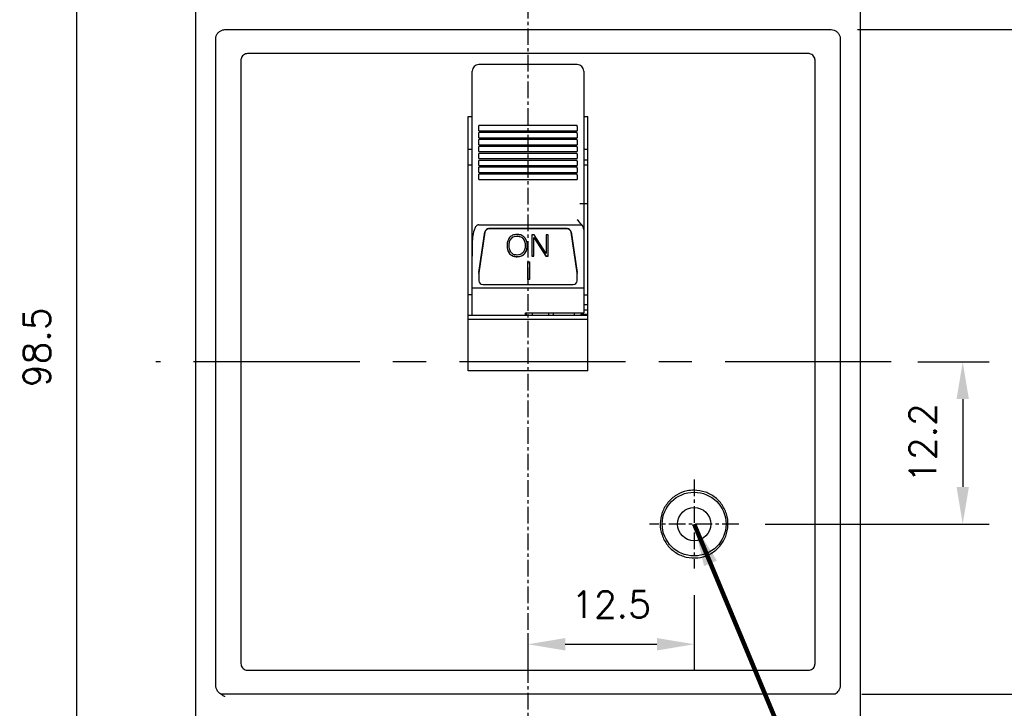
# Model space of a CAD drawing. Extents: x -7 to 1070, y -177 to 578.
# Tile 6 of 23: x 298 to 372, y 375 to 427. Entities that reach past the tile are written whole.
import ezdxf

# ---------------------------------------------------------------- set-up
doc = ezdxf.new("R2010")
doc.units = 0
doc.header["$MEASUREMENT"] = 0
doc.linetypes.add('CENTER', pattern=[2, 1.25, -0.25, 0.25, -0.25])
doc.layers.get('0').update_dxf_attribs({"linetype": 'CONTINUOUS'})
doc.layers.add('cen', color=1, linetype='CENTER')
doc.layers.add('di', color=3, linetype='CONTINUOUS')
doc.styles.add('KIM', font='ROMANS.shx', dxfattribs={"height": 5, "bigfont": 'GSG1.shx'})
doc.styles.get("Standard").update_dxf_attribs({"font": 'romans.shx', "height": 2, "bigfont": 'hgs.shx'})
doc.dimstyles.get("Standard").update_dxf_attribs({"dimscale": 0, "dimtxt": 2, "dimasz": 2, "dimexe": 0.5, "dimexo": 0.5, "dimgap": 1, "dimtad": 1, "dimdsep": 46, "dimtxsty": 'Standard', "dimcen": 0, "dimclrd": 3, "dimclre": 3, "dimclrt": 3, "dimadec": 0, "dimazin": 2, "dimtp": 0.1, "dimtm": 0.1, "dimtfac": 1, "dimtmove": 0, "dimatfit": 3, "dimfxl": 0, "dimtolj": 1, "dimarcsym": 0})
doc.dimstyles.new('STANDARD$0', dxfattribs={"dimtxt": 5, "dimasz": 5, "dimexe": 1, "dimexo": 2, "dimgap": 2, "dimtad": 1, "dimdec": 4, "dimzin": 12, "dimdsep": 46, "dimtxsty": 'KIM', "dimcen": -1, "dimdle": 0.1, "dimadec": 0, "dimazin": 0, "dimtfac": 1, "dimtdec": 4, "dimtmove": 0, "dimatfit": 3, "dimfxl": 0, "dimtolj": 1, "dimtzin": 0, "dimarcsym": 0})

# ---------------------------------------------------------------- blocks, each defined once
blk = doc.blocks.new('*D85')
at = {"layer": 'di'}
for p, q in [((309.98, 451.144), (300.218, 451.144)), ((302.218, 448.344), (302.218, 355.344)), ((334.18, 352.544), (300.218, 352.544))]:
    blk.add_line(p, q, dxfattribs=at)
for points in [[(301.751, 448.344), (302.684, 448.344), (302.218, 451.144)], [(301.751, 355.344), (302.684, 355.344), (302.218, 352.544)]]:
    blk.add_solid(points, dxfattribs=at)
at = {"layer": 'di', "insert": (299.218, 402.244), "char_height": 2, "attachment_point": 5, "rotation": 90}
blk.add_mtext('\\A1;98.5', dxfattribs=at)
blk = doc.blocks.new('*D86')
at = {"layer": 'di'}
for p, q in [((360.98, 426.144), (380.891, 426.144)), ((378.891, 423.344), (378.891, 378.944)), ((361.294, 376.144), (380.891, 376.144))]:
    blk.add_line(p, q, dxfattribs=at)
for points in [[(378.424, 423.344), (379.357, 423.344), (378.891, 426.144)], [(378.424, 378.944), (379.357, 378.944), (378.891, 376.144)]]:
    blk.add_solid(points, dxfattribs=at)
at = {"layer": 'di', "insert": (375.891, 401.144), "char_height": 2, "attachment_point": 5, "rotation": 90}
blk.add_mtext('\\A1;50', dxfattribs=at)
blk = doc.blocks.new('*D87')
at = {"layer": 'di'}
for p, q in [((353.956, 441.144), (400.891, 441.144)), ((398.891, 438.344), (398.891, 363.944)), ((353.956, 361.144), (400.891, 361.144))]:
    blk.add_line(p, q, dxfattribs=at)
for points in [[(398.424, 438.344), (399.357, 438.344), (398.891, 441.144)], [(398.424, 363.944), (399.357, 363.944), (398.891, 361.144)]]:
    blk.add_solid(points, dxfattribs=at)
at = {"layer": 'di', "insert": (395.891, 401.144), "char_height": 2, "attachment_point": 5, "rotation": 90}
blk.add_mtext('\\A1;80', dxfattribs=at)
blk = doc.blocks.new('*D88')
at = {"layer": 'di'}
for p, q in [((362.48, 433.144), (390.891, 433.144)), ((388.891, 430.344), (388.891, 371.944)), ((362.48, 369.144), (390.891, 369.144))]:
    blk.add_line(p, q, dxfattribs=at)
for points in [[(388.424, 430.344), (389.357, 430.344), (388.891, 433.144)], [(388.424, 371.944), (389.357, 371.944), (388.891, 369.144)]]:
    blk.add_solid(points, dxfattribs=at)
at = {"layer": 'di', "insert": (385.891, 401.144), "char_height": 2, "attachment_point": 5, "rotation": 90}
blk.add_mtext('\\A1;64', dxfattribs=at)
blk = doc.blocks.new('*D92')
at = {"layer": 'di'}
for p, q in [((341.535, 443.144), (410.891, 443.144)), ((408.891, 440.344), (408.891, 361.944)), ((341.456, 359.144), (410.891, 359.144))]:
    blk.add_line(p, q, dxfattribs=at)
for points in [[(408.424, 440.344), (409.357, 440.344), (408.891, 443.144)], [(408.424, 361.944), (409.357, 361.944), (408.891, 359.144)]]:
    blk.add_solid(points, dxfattribs=at)
at = {"layer": 'di', "insert": (405.891, 401.144), "char_height": 2, "attachment_point": 5, "rotation": 90}
blk.add_mtext('\\A1;84', dxfattribs=at)
blk = doc.blocks.new('*D93')
at = {"layer": 'di'}
for p, q in [((365.517, 401.144), (370.891, 401.144)), ((368.891, 398.344), (368.891, 391.744)), ((354.035, 388.944), (370.891, 388.944))]:
    blk.add_line(p, q, dxfattribs=at)
for points in [[(368.424, 398.344), (369.357, 398.344), (368.891, 401.144)], [(368.424, 391.744), (369.357, 391.744), (368.891, 388.944)]]:
    blk.add_solid(points, dxfattribs=at)
at = {"layer": 'di', "insert": (365.891, 395.044), "char_height": 2, "attachment_point": 5, "rotation": 90}
blk.add_mtext('\\A1;12.2', dxfattribs=at)
blk = doc.blocks.new('*D94')
at = {"layer": 'di'}
for p, q in [((348.68, 383.589), (348.68, 377.901)), ((336.18, 380.67), (336.18, 377.901)), ((338.98, 379.901), (345.88, 379.901))]:
    blk.add_line(p, q, dxfattribs=at)
for points in [[(338.98, 380.368), (338.98, 379.434), (336.18, 379.901)], [(345.88, 380.368), (345.88, 379.434), (348.68, 379.901)]]:
    blk.add_solid(points, dxfattribs=at)
at = {"layer": 'di', "insert": (342.43, 382.901), "char_height": 2, "attachment_point": 5}
blk.add_mtext('\\A1;12.5', dxfattribs=at)

msp = doc.modelspace()

# ---------------------------------------------------------------- linework, layer by layer
for p, q in [((311.18, 369.844), (311.18, 432.444)), ((361.18, 432.444), (361.18, 369.844)), ((313.38, 426.144), (358.98, 426.144)), ((312.68, 425.258), (312.68, 425.443)), ((359.68, 425.443), (359.68, 425.258)), ((312.68, 377.03), (312.68, 425.258)), ((359.68, 425.258), (359.68, 377.03)), ((314.58, 423.844), (314.58, 378.444)), ((357.28, 424.344), (315.08, 424.344)), ((357.78, 378.444), (357.78, 423.844)), ((339.88, 423.521), (332.48, 423.521)), ((331.98, 422.247), (331.98, 423.021)), ((340.38, 423.021), (340.38, 422.247)), ((331.98, 421.754), (331.98, 422.247)), ((331.98, 419.444), (331.98, 421.754)), ((340.38, 422.247), (340.38, 421.754)), ((340.38, 421.754), (340.38, 419.444)), ((331.68, 419.609), (331.98, 419.609)), ((331.68, 400.484), (331.68, 419.609)), ((331.98, 413.566), (331.98, 419.444)), ((340.38, 419.609), (340.68, 419.609)), ((340.38, 419.444), (340.38, 413.566)), ((340.68, 400.484), (340.68, 419.609)), ((339.88, 418.921), (332.48, 418.921)), ((332.48, 418.864), (332.48, 418.921)), ((332.48, 418.535), (332.48, 418.864)), ((339.88, 418.864), (339.88, 418.921)), ((339.88, 418.864), (339.88, 418.535)), ((332.48, 418.535), (339.88, 418.535)), ((339.88, 418.399), (332.48, 418.399)), ((332.48, 418.341), (332.48, 418.399)), ((332.48, 418.013), (332.48, 418.341)), ((332.48, 418.013), (339.88, 418.013)), ((339.88, 417.876), (332.48, 417.876)), ((332.48, 417.819), (332.48, 417.876)), ((339.88, 418.341), (339.88, 418.399)), ((339.88, 418.341), (339.88, 418.013)), ((339.88, 417.819), (339.88, 417.876)), ((331.98, 417.117), (331.68, 417.117)), ((332.48, 417.49), (332.48, 417.819)), ((332.48, 417.49), (339.88, 417.49)), ((339.88, 417.354), (332.48, 417.354)), ((332.48, 417.296), (332.48, 417.354)), ((332.48, 416.967), (332.48, 417.296)), ((339.88, 417.819), (339.88, 417.49)), ((339.88, 417.296), (339.88, 417.354)), ((339.88, 417.296), (339.88, 416.967)), ((340.68, 417.117), (340.38, 417.117)), ((332.48, 416.967), (339.88, 416.967)), ((339.88, 416.831), (332.48, 416.831)), ((332.48, 416.773), (332.48, 416.831)), ((332.48, 416.445), (332.48, 416.773)), ((332.48, 416.445), (339.88, 416.445)), ((339.88, 416.773), (339.88, 416.831)), ((339.88, 416.773), (339.88, 416.445)), ((331.98, 415.944), (331.68, 415.944)), ((339.88, 416.308), (332.48, 416.308)), ((332.48, 416.251), (332.48, 416.308)), ((332.48, 415.922), (332.48, 416.251)), ((332.48, 415.922), (339.88, 415.922)), ((339.88, 415.786), (332.48, 415.786)), ((332.48, 415.728), (332.48, 415.786)), ((332.48, 415.399), (332.48, 415.728)), ((339.88, 416.251), (339.88, 416.308)), ((339.88, 416.251), (339.88, 415.922)), ((339.88, 415.728), (339.88, 415.786)), ((339.88, 415.728), (339.88, 415.399)), ((340.68, 416.315), (340.38, 416.315)), ((340.68, 415.944), (340.38, 415.944)), ((332.48, 415.399), (339.88, 415.399)), ((339.88, 415.263), (332.48, 415.263)), ((332.48, 415.206), (332.48, 415.263)), ((332.48, 414.877), (332.48, 415.206)), ((339.88, 415.206), (339.88, 415.263)), ((339.88, 415.206), (339.88, 414.877)), ((332.48, 414.877), (339.88, 414.877)), ((331.98, 413.204), (331.98, 413.566)), ((340.38, 413.566), (340.38, 413.204)), ((331.98, 412.874), (331.98, 413.204)), ((331.98, 411.776), (331.98, 412.874)), ((340.68, 413.044), (340.08, 413.044)), ((340.38, 413.204), (340.38, 412.874)), ((340.38, 412.874), (340.38, 411.096)), ((331.98, 409.09), (331.98, 411.776)), ((332.48, 411.467), (340.224, 411.467)), ((332.483, 407.873), (332.943, 410.937)), ((332.943, 410.906), (332.483, 407.843)), ((339.12, 411.182), (333.24, 411.182)), ((339.12, 411.151), (333.24, 411.151)), ((335.367, 410.622), (335.367, 410.607)), ((336.64, 410.712), (336.473, 410.712)), ((336.473, 410.712), (336.473, 409.099)), ((336.627, 410.513), (337.534, 409.114)), ((336.627, 410.513), (336.627, 410.497)), ((336.627, 409.099), (336.627, 410.497)), ((336.627, 410.497), (337.534, 409.099)), ((337.551, 409.304), (336.64, 410.712)), ((337.705, 410.712), (337.551, 410.712)), ((337.551, 410.712), (337.551, 409.304)), ((337.705, 409.099), (337.705, 410.712)), ((339.417, 410.937), (339.877, 407.873)), ((339.877, 407.843), (339.417, 410.906)), ((340.38, 411.096), (340.38, 406.712)), ((334.757, 409.908), (334.757, 409.892)), ((334.911, 410.433), (334.911, 410.417)), ((335.811, 410.437), (335.811, 410.422)), ((335.967, 409.908), (335.967, 409.892)), ((331.98, 406.712), (331.98, 409.09)), ((334.797, 409.293), (334.797, 409.278)), ((335.362, 409.074), (335.362, 409.059)), ((335.915, 409.284), (335.915, 409.269)), ((336.473, 409.114), (336.627, 409.114)), ((336.473, 409.099), (336.627, 409.099)), ((337.534, 409.114), (337.705, 409.114)), ((337.534, 409.114), (337.534, 409.099)), ((337.534, 409.099), (337.705, 409.099)), ((336.177, 408.677), (336.303, 408.677)), ((336.177, 407.335), (336.177, 408.677)), ((336.303, 408.677), (336.303, 407.335)), ((332.48, 407.802), (332.48, 407.833)), ((332.48, 407.802), (332.48, 407.252)), ((339.88, 407.833), (339.88, 407.802)), ((339.88, 407.252), (339.88, 407.802)), ((332.78, 406.967), (339.58, 406.967)), ((336.303, 407.351), (336.177, 407.351)), ((336.303, 407.335), (336.177, 407.335)), ((331.98, 406.189), (331.68, 406.189)), ((331.98, 406.712), (340.38, 406.712)), ((331.98, 404.644), (331.98, 406.712)), ((340.38, 406.712), (340.38, 404.836)), ((340.38, 406.189), (340.68, 406.189)), ((340.68, 405.444), (340.38, 405.444)), ((340.68, 404.644), (331.68, 404.644)), ((335.98, 404.836), (340.38, 404.836)), ((335.98, 404.644), (335.98, 404.836)), ((336.03, 404.836), (336.03, 404.684)), ((336.03, 404.644), (336.03, 404.684)), ((336.53, 404.644), (336.53, 404.836)), ((337.73, 404.836), (337.73, 404.644)), ((338.08, 404.836), (338.08, 404.644)), ((339.68, 404.644), (339.68, 404.836)), ((340.18, 404.836), (340.18, 404.744)), ((340.18, 404.644), (340.18, 404.744)), ((340.18, 404.744), (340.68, 404.744)), ((340.68, 405.044), (340.38, 405.044)), ((340.68, 404.344), (331.68, 404.344)), ((340.68, 400.484), (331.68, 400.484)), ((315.08, 377.944), (357.28, 377.944)), ((312.68, 376.853), (312.68, 377.03)), ((312.68, 376.833), (312.68, 376.853)), ((359.68, 377.03), (359.68, 376.853)), ((359.68, 376.853), (359.68, 376.833)), ((359.294, 376.144), (313.066, 376.144))]:
    msp.add_line(p, q)
for radius in [2.4, 1.25]:
    msp.add_circle((348.68, 388.944), radius)
for centre, radius, start, end in [((332.48, 423.021), 0.5, 90, 180), ((339.88, 423.021), 0.5, 0, 90), ((333.234, 410.887), 0.296, 88.87159, 170.16317), ((333.234, 410.856), 0.296, 88.87169, 170.16306), ((339.125, 410.887), 0.296, 9.83709, 91.12815), ((339.125, 410.856), 0.296, 9.8372, 91.12804), ((332.751, 407.833), 0.272, 171.4541, 179.99771), ((332.751, 407.802), 0.272, 171.45384, 179.99777), ((339.608, 407.833), 0.271, 359.99994, 8.54825), ((339.608, 407.802), 0.271, 359.99988, 8.54851), ((332.773, 407.259), 0.293, 181.47315, 271.4007), ((339.587, 407.259), 0.293, 268.59912, 358.52685)]:
    msp.add_arc(centre, radius, start, end)
for points, knots in [([(312.68, 425.443), (312.688, 425.522), (312.703, 425.679), (312.824, 425.89), (313.002, 426.048), (313.199, 426.132), (313.329, 426.141), (313.38, 426.144)], [0, 0, 0, 0, 0.215207, 0.430422, 0.64545, 0.860088, 1, 1, 1, 1]), ([(358.98, 426.144), (359.058, 426.136), (359.216, 426.121), (359.425, 426), (359.583, 425.823), (359.668, 425.625), (359.676, 425.495), (359.68, 425.443)], [0, 0, 0, 0, 0.21418, 0.428355, 0.642715, 0.857467, 1, 1, 1, 1]), ([(315.08, 424.344), (315.024, 424.338), (314.911, 424.327), (314.761, 424.241), (314.648, 424.114), (314.588, 423.974), (314.582, 423.881), (314.58, 423.844)], [0, 0, 0, 0, 0.214623, 0.429244, 0.643892, 0.858596, 1, 1, 1, 1]), ([(357.78, 423.844), (357.774, 423.9), (357.763, 424.013), (357.677, 424.162), (357.55, 424.275), (357.409, 424.335), (357.317, 424.341), (357.28, 424.344)], [0, 0, 0, 0, 0.214764, 0.429529, 0.64427, 0.858957, 1, 1, 1, 1]), ([(332.48, 411.467), (332.456, 411.465), (332.403, 411.459), (332.317, 411.407), (332.206, 411.281), (332.075, 410.974), (331.996, 410.501), (331.98, 409.838), (331.98, 409.367), (331.98, 409.09)], [0, 0, 0, 0, 0.026542, 0.059127, 0.111468, 0.218155, 0.444442, 0.672363, 1, 1, 1, 1]), ([(340.224, 411.467), (340.114, 411.597), (340.004, 411.727), (339.881, 411.844), (339.88, 411.845)], [0, 0, 0, 0, 0.991276, 1, 1, 1, 1]), ([(340.38, 411.096), (340.373, 411.156), (340.36, 411.277), (340.287, 411.399), (340.234, 411.456), (340.224, 411.467)], [0, 0, 0, 0, 0.4427096, 0.8848698, 1, 1, 1, 1]), ([(334.795, 410.51), (334.73, 410.402), (334.613, 410.209), (334.606, 409.987), (334.603, 409.889)], [0, 0, 0, 0, 0.558164, 1, 1, 1, 1]), ([(335.362, 410.732), (335.24, 410.724), (335.023, 410.71), (334.865, 410.571), (334.795, 410.51)], [0, 0, 0, 0, 0.560206, 1, 1, 1, 1]), ([(334.911, 410.433), (334.944, 410.466), (335.009, 410.534), (335.167, 410.608), (335.291, 410.617), (335.367, 410.622)], [0, 0, 0, 0, 0.280171, 0.560364, 1, 1, 1, 1]), ([(334.911, 410.417), (334.944, 410.451), (335.009, 410.518), (335.167, 410.593), (335.291, 410.602), (335.367, 410.607)], [0, 0, 0, 0, 0.280171, 0.560364, 1, 1, 1, 1]), ([(335.924, 410.512), (335.833, 410.585), (335.669, 410.718), (335.456, 410.728), (335.362, 410.732)], [0, 0, 0, 0, 0.557807, 1, 1, 1, 1]), ([(335.367, 410.622), (335.463, 410.615), (335.635, 410.601), (335.757, 410.487), (335.811, 410.437)], [0, 0, 0, 0, 0.559821, 1, 1, 1, 1]), ([(335.367, 410.607), (335.463, 410.599), (335.635, 410.585), (335.757, 410.472), (335.811, 410.422)], [0, 0, 0, 0, 0.559821, 1, 1, 1, 1]), ([(336.121, 409.891), (336.116, 410.017), (336.107, 410.241), (335.98, 410.429), (335.924, 410.512)], [0, 0, 0, 0, 0.560689, 1, 1, 1, 1]), ([(334.603, 409.905), (334.608, 409.781), (334.617, 409.56), (334.742, 409.374), (334.797, 409.293)], [0, 0, 0, 0, 0.560643, 1, 1, 1, 1]), ([(334.603, 409.889), (334.608, 409.765), (334.617, 409.544), (334.742, 409.359), (334.797, 409.278)], [0, 0, 0, 0, 0.560645, 1, 1, 1, 1]), ([(334.757, 409.908), (334.761, 410.013), (334.768, 410.201), (334.867, 410.362), (334.911, 410.433)], [0, 0, 0, 0, 0.560727, 1, 1, 1, 1]), ([(334.757, 409.892), (334.761, 409.998), (334.768, 410.185), (334.867, 410.347), (334.911, 410.417)], [0, 0, 0, 0, 0.560727, 1, 1, 1, 1]), ([(334.92, 409.365), (334.864, 409.457), (334.765, 409.621), (334.759, 409.809), (334.757, 409.892)], [0, 0, 0, 0, 0.558085, 1, 1, 1, 1]), ([(335.967, 409.892), (335.963, 409.787), (335.955, 409.598), (335.852, 409.438), (335.806, 409.367)], [0, 0, 0, 0, 0.560622, 1, 1, 1, 1]), ([(335.811, 410.437), (335.865, 410.345), (335.96, 410.179), (335.965, 409.991), (335.967, 409.908)], [0, 0, 0, 0, 0.558164, 1, 1, 1, 1]), ([(335.811, 410.422), (335.865, 410.329), (335.96, 410.164), (335.965, 409.975), (335.967, 409.892)], [0, 0, 0, 0, 0.558164, 1, 1, 1, 1]), ([(335.915, 409.284), (335.985, 409.391), (336.111, 409.583), (336.118, 409.807), (336.121, 409.907)], [0, 0, 0, 0, 0.557957, 1, 1, 1, 1]), ([(335.915, 409.269), (335.985, 409.376), (336.111, 409.567), (336.118, 409.792), (336.121, 409.891)], [0, 0, 0, 0, 0.557957, 1, 1, 1, 1]), ([(334.797, 409.293), (334.889, 409.22), (335.055, 409.089), (335.268, 409.079), (335.362, 409.074)], [0, 0, 0, 0, 0.557825, 1, 1, 1, 1]), ([(334.797, 409.278), (334.889, 409.205), (335.055, 409.074), (335.268, 409.063), (335.362, 409.059)], [0, 0, 0, 0, 0.557825, 1, 1, 1, 1]), ([(335.367, 409.184), (335.27, 409.192), (335.099, 409.205), (334.974, 409.316), (334.92, 409.365)], [0, 0, 0, 0, 0.559929, 1, 1, 1, 1]), ([(335.362, 409.074), (335.479, 409.082), (335.689, 409.097), (335.846, 409.227), (335.915, 409.284)], [0, 0, 0, 0, 0.560065, 1, 1, 1, 1]), ([(335.362, 409.059), (335.479, 409.067), (335.689, 409.082), (335.846, 409.212), (335.915, 409.269)], [0, 0, 0, 0, 0.560065, 1, 1, 1, 1]), ([(335.806, 409.367), (335.736, 409.307), (335.609, 409.199), (335.441, 409.189), (335.367, 409.184)], [0, 0, 0, 0, 0.558064, 1, 1, 1, 1]), ([(348.68, 391.494), (348.967, 391.466), (349.54, 391.409), (350.303, 390.97), (350.883, 390.322), (351.215, 389.514), (351.261, 388.643), (351.016, 387.806), (350.508, 387.096), (349.793, 386.595), (348.953, 386.359), (348.082, 386.415), (347.279, 386.755), (346.633, 387.342), (346.218, 388.11), (346.081, 388.972), (346.237, 389.83), (346.668, 390.59), (347.326, 391.16), (348.036, 391.453), (348.501, 391.483), (348.68, 391.494)], [0, 0, 0, 0, 0.053685, 0.107369, 0.161055, 0.214743, 0.268434, 0.322129, 0.375823, 0.429516, 0.483203, 0.536886, 0.590567, 0.64425, 0.69794, 0.751633, 0.805328, 0.859021, 0.912711, 0.966399, 1, 1, 1, 1]), ([(314.58, 378.444), (314.585, 378.388), (314.596, 378.275), (314.683, 378.125), (314.81, 378.012), (314.95, 377.952), (315.043, 377.946), (315.08, 377.944)], [0, 0, 0, 0, 0.214765, 0.429529, 0.644268, 0.858955, 1, 1, 1, 1]), ([(357.28, 377.944), (357.336, 377.949), (357.448, 377.96), (357.598, 378.047), (357.711, 378.173), (357.771, 378.314), (357.777, 378.407), (357.78, 378.444)], [0, 0, 0, 0, 0.214622, 0.429245, 0.643891, 0.858594, 1, 1, 1, 1]), ([(313.38, 375.956), (313.378, 375.957), (313.35, 375.972), (313.295, 376.001), (313.189, 376.061), (313.018, 376.169), (312.831, 376.35), (312.701, 376.597), (312.687, 376.757), (312.68, 376.833)], [0, 0, 0, 0, 0.004468, 0.081402, 0.158296, 0.31107, 0.594254, 0.807722, 1, 1, 1, 1]), ([(359.68, 376.833), (359.673, 376.757), (359.658, 376.597), (359.529, 376.35), (359.385, 376.211), (359.295, 376.144), (359.294, 376.144)], [0, 0, 0, 0, 0.1922782, 0.4057456, 0.6889296, 0.6905464, 0.6905464, 0.6905464, 0.6905464])]:
    msp.add_open_spline(points, degree=3, knots=knots)
at = {"layer": 'cen'}
for p, q in [((336.18, 456.241), (336.18, 348.958)), ((348.68, 392.299), (348.68, 385.589)), ((352.035, 388.944), (345.325, 388.944))]:
    msp.add_line(p, q, dxfattribs=at)
at = {"layer": 'cen', "ltscale": 10}
msp.add_line((363.517, 401.144), (308.177, 401.144), dxfattribs=at)

# ---------------------------------------------------------------- dimensions: what is measured, and where the dimension line sits
at = {"layer": 'di'}
dim = msp.add_linear_dim(base=(302.218, 352.544), p1=(311.98, 451.144), p2=(336.18, 352.544), angle=90, text='98.5', dimstyle='STANDARD$0', override={"dimtxt": 3, "dimasz": 2.8, "dimexe": 2, "dimdec": 2, "dimzin": 8, "dimtxsty": 'Standard', "dimcen": 0, "dimclrd": 256, "dimclre": 256, "dimclrt": 256, "dimadec": 2, "dimazin": 2, "dimtfac": 0.6, "dimtdec": 2, "dimtzin": 8, "dimlwd": 65535, "dimlwe": 65535, "dimarcsym": 1}, dxfattribs=at)
dim.commit()
dim.dimension.update_dxf_attribs({"geometry": '*D85', "text_midpoint": (302.218, 402.244), "dimtype": 160})
for base, p1, p2, picture, middle in [((408.891, 359.144), (339.535, 443.144), (339.456, 359.144), '*D92', (408.891, 401.144)), ((398.891, 361.144), (351.956, 441.144), (351.956, 361.144), '*D87', (398.891, 401.144)), ((388.891, 369.144), (360.48, 433.144), (360.48, 369.144), '*D88', (388.891, 401.144)), ((378.891, 376.144), (358.98, 426.144), (359.294, 376.144), '*D86', (378.891, 401.144)), ((368.891, 388.944), (363.517, 401.144), (352.035, 388.944), '*D93', (368.891, 395.044))]:
    dim = msp.add_linear_dim(base=base, p1=p1, p2=p2, angle=270, dimstyle='STANDARD$0', override={"dimtxt": 3, "dimasz": 2.8, "dimexe": 2, "dimdec": 2, "dimzin": 8, "dimtxsty": 'Standard', "dimcen": 0, "dimclrd": 256, "dimclre": 256, "dimclrt": 256, "dimadec": 2, "dimazin": 2, "dimtfac": 0.6, "dimtdec": 2, "dimtmove": 0, "dimtzin": 8, "dimlwd": 65535, "dimlwe": 65535, "dimarcsym": 1}, dxfattribs=at)
    dim.commit()
    dim.dimension.update_dxf_attribs({"geometry": picture, "text_midpoint": middle, "dimtype": 160})
dim = msp.add_linear_dim(base=(348.68, 379.901), p1=(336.18, 382.67), p2=(348.68, 385.589), dimstyle='STANDARD$0', override={"dimtxt": 3, "dimasz": 2.8, "dimexe": 2, "dimdec": 2, "dimzin": 8, "dimtxsty": 'Standard', "dimcen": 0, "dimclrd": 256, "dimclre": 256, "dimclrt": 256, "dimadec": 2, "dimazin": 2, "dimtfac": 0.6, "dimtdec": 2, "dimtzin": 8, "dimlwd": 65535, "dimlwe": 65535, "dimarcsym": 1}, dxfattribs=at)
dim.commit()
dim.dimension.update_dxf_attribs({"geometry": '*D94', "text_midpoint": (342.43, 379.901), "dimtype": 160})

# ---------------------------------------------------------------- leaders
at = {"layer": 'di', "annotation_type": 0, "has_hookline": 1, "hookline_direction": 0, "text_width": 20.992}
msp.add_leader([(348.68, 388.944), (369.28, 339.523), (372.48, 339.523)], dimstyle='Standard', override={"dimscale": 1, "dimtxt": 4, "dimasz": 3.2, "dimexe": 2, "dimexo": 2, "dimgap": 2, "dimclrd": 256, "dimclre": 256, "dimclrt": 256, "dimadec": 2, "dimtfac": 0.6, "dimlwd": 65535, "dimlwe": 65535, "dimarcsym": 1}, dxfattribs=at)

doc.saveas('drawing.dxf')
